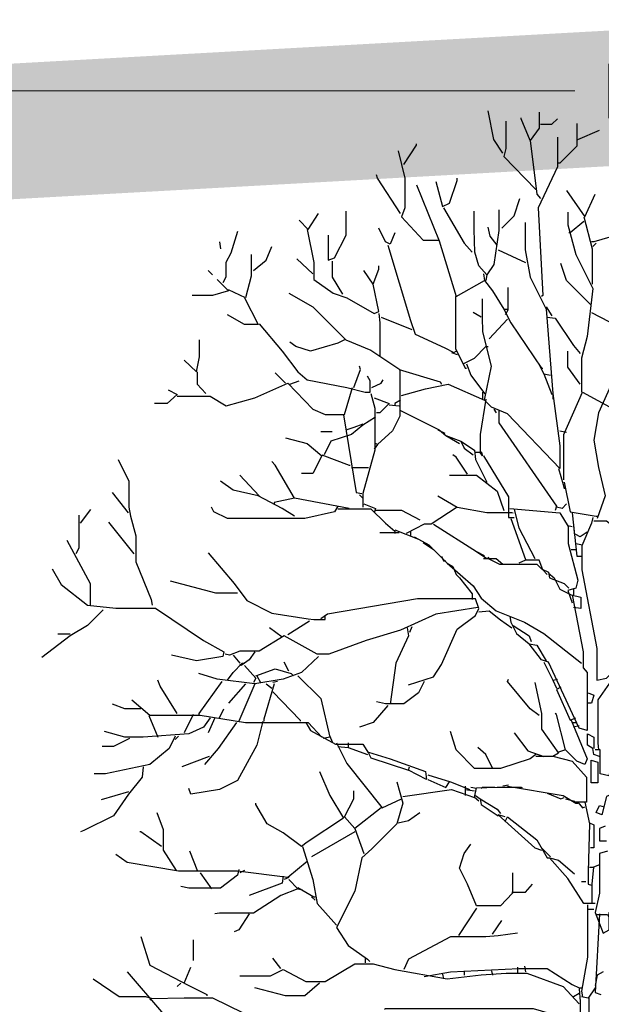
# Model space of a CAD drawing. Header units: metres. Extents: x 173015 to 189682, y 346605 to 348504.
# Tile 193 of 212: x 189123.48 to 189127.78, y 348474.23 to 348481.5. Entities that reach past the tile are written whole.
import ezdxf

# ---------------------------------------------------------------- set-up
doc = ezdxf.new("R2010")
doc.units = ezdxf.units.M
doc.header["$PDMODE"] = 35
doc.header["$PDSIZE"] = 0.075
for name, color, linetype, lineweight in [('B-ME-GR-BOOM-SD', 252, 'Continuous', 25), ('X-XX-AL-DETAIL1-M-B', 252, 'Continuous', 18), ('X-XX-AL-HULPGEOMETRIE-G', 50, 'Continuous', 25)]:
    doc.layers.add(name, color=color, linetype=linetype, lineweight=lineweight)
doc.styles.add('NLCS-ISO-M100-T25', font='NLCS-ISO.ttf', dxfattribs={"height": 0.25})
doc.dimstyles.new('NLCS-M100-T25-PIJL_L3_H2', dxfattribs={"dimscale": 0.1, "dimtxt": 2.5, "dimasz": 2.5, "dimexe": 2, "dimexo": 2, "dimgap": 0.7, "dimtad": 1, "dimdec": 3, "dimzin": 0, "dimdsep": 46, "dimtxsty": 'NLCS-ISO-M100-T25', "dimcen": 0, "dimdle": 2, "dimclrd": 256, "dimclre": 256, "dimclrt": 256, "dimazin": 0, "dimtfac": 1, "dimtdec": 3, "dimtofl": 0, "dimtmove": 0, "dimatfit": 3, "dimfxl": 2, "dimfxlon": 1, "dimtfillclr": 256, "dimtolj": 1, "dimtzin": 0, "dimlwd": -1, "dimlwe": -1, "dimarcsym": 0})

# ---------------------------------------------------------------- blocks, each defined once
blk = doc.blocks.new('*D100')
at = {"layer": 'Defpoints', "color": 0, "transparency": 16777216}
for p in [(189109.7204, 348480.9727), (189109.7204, 348467.5627), (189127.8334, 348467.4716)]:
    blk.add_point(p, dxfattribs=at)
at = {"layer": 'X-XX-AL-DETAIL1-M-B', "transparency": 16777216}
for p, q in [((189109.7204, 348480.7727), (189109.7204, 348481.1727)), ((189127.8334, 348480.7727), (189127.8334, 348481.1727)), ((189127.5834, 348480.9727), (189109.9704, 348480.9727))]:
    blk.add_line(p, q, dxfattribs=at)
for points in [[(189109.9704, 348481.0144), (189109.9704, 348480.931), (189109.7204, 348480.9727)], [(189127.5834, 348481.0144), (189127.5834, 348480.931), (189127.8334, 348480.9727)]]:
    blk.add_solid(points, dxfattribs=at)
at = {"layer": 'X-XX-AL-DETAIL1-M-B', "transparency": 16777216, "insert": (189118.7685, 348481.1677), "char_height": 0.25, "attachment_point": 5, "style": 'NLCS-ISO-M100-T25'}
blk.add_mtext('\\A1;Bos', dxfattribs=at)
blk = doc.blocks.new('SGR-BOOM_S02_D_ZIJ-D')
at = {"flags": 128}
for points in [[(-0.7651, 11.1487), (-0.8324, 11.2495), (-0.8744, 11.4597)], [(-0.4961, 11.4513), (-0.4961, 11.3336), (-0.5633, 11.2411), (-0.6306, 11.4009), (-0.6306, 11.4093)], [(-0.7441, 11.3841), (-0.7441, 11.1823), (-0.7567, 11.1234), (-0.5213, 10.8796)], [(-0.4877, 11.3631), (-0.4036, 11.3631), (-0.3615, 11.4009)], [(-0.2186, 11.3673), (-0.2186, 11.1991), (-0.3447, 11.073), (-0.3531, 11.073)], [(-0.2102, 11.2495), (-0.0504, 11.3168)], [(-1.4966, 11.0646), (-1.4041, 11.2075), (-1.4041, 11.2159)], [(-0.5633, 11.2411), (-0.5129, 10.846), (-0.4877, 10.8123)], [(-0.3615, 11.2664), (-0.3615, 11.0478), (-0.5045, 10.7451), (-0.4708, 10.0977), (-0.4792, 10.0893)], [(-1.5386, 11.1655), (-1.4882, 10.9637), (-1.4882, 10.7451), (-1.5134, 10.6778), (-1.3537, 10.5055), (-1.2359, 10.5055)], [(-1.5218, 10.703), (-1.69, 10.9637), (-1.6984, 10.9889)], [(-1.4041, 10.9132), (-1.2359, 10.5013), (-1.1098, 10.0893), (-0.8996, 10.207), (-0.8408, 10.1313), (-0.7567, 9.9968), (-0.7315, 9.9968)], [(-1.2612, 10.9385), (-1.2107, 10.7535), (-1.1603, 10.7787), (-1.1014, 10.9469), (-1.1014, 10.9637)], [(-0.2943, 10.8712), (-0.1597, 10.6778), (-0.0841, 10.846)], [(-0.7735, 10.5937), (-0.681, 10.6862), (-0.639, 10.8123)], [(-2.2701, 10.6526), (-2.2028, 10.5853), (-2.1272, 10.703)], [(-2.0557, 10.5433), (-2.0557, 10.3583), (-2.0095, 10.3751), (-1.9212, 10.5433), (-1.9212, 10.7199)], [(-1.2023, 10.7451), (-1.051, 10.4844), (-0.9921, 10.4172)], [(-0.7945, 10.7283), (-0.7945, 10.5769), (-0.8324, 10.3247), (-0.8828, 10.249), (-0.9417, 10.3163), (-0.9711, 10.4172), (-0.9774, 10.5853), (-0.9774, 10.7199)], [(-0.2859, 10.7115), (-0.2859, 10.619), (-0.227, 10.4004), (-0.1009, 10.1481), (-0.1429, 9.795), (-0.185, 9.6353), (-0.185, 9.383)], [(-0.6011, 10.6358), (-0.6011, 10.434), (-0.5633, 10.2322), (-0.4456, 9.9968), (-0.3952, 9.3746), (-0.3447, 8.9879), (-0.3447, 8.8197), (-0.7315, 9.2233), (-0.8492, 9.2737), (-0.8996, 9.3242), (-0.8492, 9.5764), (-0.9122, 9.8286), (-0.9143, 9.9379), (-0.9143, 10.0725)], [(-0.1681, 10.6442), (-0.269, 10.5601), (-0.2774, 10.5601)], [(-0.1681, 10.6778), (-0.1051, 10.4424), (-0.1051, 10.1818)], [(-2.7241, 10.5685), (-2.7746, 10.4088), (-2.8124, 10.3415), (-2.8124, 10.2322), (-2.8334, 10.1902)], [(-2.2112, 10.5853), (-2.1608, 10.3415), (-2.1608, 10.2154), (-2.0179, 10.1145), (-1.917, 10.0809), (-1.7152, 9.9632), (-1.6815, 9.98), (-1.7236, 10.1818), (-1.6815, 10.2911), (-1.6815, 10.3163)], [(-1.5638, 10.5601), (-1.5975, 10.476), (-1.6311, 10.4929), (-1.6815, 10.5937)], [(-0.8071, 10.4676), (-0.8576, 10.5349), (-0.8744, 10.6022)], [(-2.8586, 10.4929), (-2.8502, 10.4424)], [(0.0252, 10.5265), (-0.0925, 10.4929), (-0.1093, 10.4929)], [(-0.0757, 10.4844), (-0.1009, 10.4592)], [(-2.6232, 10.4004), (-2.6232, 10.2406), (-2.6652, 10.0809), (-2.7914, 10.1397)], [(-2.6064, 10.2827), (-2.5139, 10.3583), (-2.4719, 10.4592)], [(-1.6143, 10.4676), (-1.4461, 9.9127), (-1.4125, 9.8118), (-1.1939, 9.7109), (-1.1266, 9.6773), (-1.1098, 9.6857)], [(-0.7987, 10.434), (-0.597, 10.3415)], [(-2.1692, 10.2574), (-2.2869, 10.3667)], [(-2.0263, 10.3499), (-2.0263, 10.2322), (-1.9506, 10.1061)], [(-0.1177, 10.0304), (-0.2943, 10.207), (-0.3363, 10.3331)], [(-2.9427, 10.2827), (-2.9091, 10.249)], [(-1.7236, 10.1818), (-1.7908, 10.2827)], [(-0.908, 10.2574), (-0.8996, 10.207)], [(-2.8755, 10.2154), (-2.7914, 10.1313), (-2.9091, 10.0977), (-3.0604, 10.0977)], [(-0.8828, 10.249), (-0.8912, 10.207)], [(-2.3458, 10.1145), (-2.1692, 10.0136), (-1.9254, 9.7698), (-1.7404, 9.6941), (-1.526, 9.5512), (-1.526, 9.2065), (-1.5807, 9.0972), (-1.69, 8.9963), (-1.7068, 9.0047)], [(-0.7273, 10.1565), (-0.7273, 9.9884), (-0.7483, 9.9548)], [(-2.6737, 10.0809), (-2.5728, 9.8833), (-2.6737, 9.8833), (-2.7998, 9.9548)], [(-1.114, 10.0893), (-1.114, 9.7025), (-1.0594, 9.5932), (-0.9753, 9.6353), (-0.8912, 9.7193), (-0.8744, 9.7193)], [(-1.6815, 9.9632), (-1.6731, 9.8959), (-1.6731, 9.6521)], [(-0.9248, 9.9379), (-0.9837, 9.9716)], [(-0.7567, 9.9968), (-0.7062, 9.8959), (-0.4792, 9.5596), (-0.4708, 9.5596)], [(-0.4456, 10.0136), (-0.4036, 9.9463)], [(-0.1093, 9.9716), (0.0168, 9.9043)], [(-2.5643, 9.8875), (-2.3962, 9.6857), (-2.2785, 9.5344), (-2.2112, 9.4755), (-1.917, 9.4167), (-1.7824, 9.383), (-1.7446, 9.383), (-1.7446, 9.4671), (-1.7656, 9.5007)], [(-1.6647, 9.9379), (-1.4377, 9.8455)], [(-0.7315, 9.9211), (-0.866, 9.7782)], [(-0.4372, 9.9379), (-0.3783, 9.9295), (-0.2438, 9.7277), (-0.1934, 9.6689)], [(-3.1193, 9.6184), (-3.0268, 9.5344), (-3.0058, 9.6437), (-3.0058, 9.7698)], [(-1.9338, 9.7698), (-1.9842, 9.7446), (-2.186, 9.6857), (-2.2953, 9.7193), (-2.3373, 9.753)], [(-1.1434, 9.6773), (-1.1014, 9.6605)], [(-0.1934, 9.4419), (-0.2859, 9.568), (-0.2859, 9.6857)], [(-3.0226, 9.5344), (-3.0226, 9.4419), (-2.9595, 9.3746)], [(-2.371, 9.4503), (-2.4467, 9.526)], [(-1.8665, 9.4167), (-1.8161, 9.5512), (-1.8245, 9.5764)], [(-1.5302, 9.5512), (-1.2275, 9.4587), (-1.2191, 9.4419)], [(-1.0594, 9.5932), (-1.0426, 9.5596), (-1.0341, 9.5596)], [(-1.0341, 9.5932), (-1.0005, 9.5091), (-0.8996, 9.3746), (-0.8912, 9.3746)], [(-0.4961, 9.5848), (-0.4624, 9.5176), (-0.4036, 9.3662)], [(-3.1697, 9.3536), (-2.9259, 9.3536), (-2.8082, 9.2821), (-2.598, 9.341), (-2.3542, 9.4503), (-2.1692, 9.2569), (-2.0767, 9.2191), (-1.9338, 9.2191), (-1.8749, 9.4167)], [(-2.3373, 9.4419), (-2.2701, 9.4671)], [(-1.732, 9.4167), (-1.6647, 9.4503), (-1.6479, 9.4755)], [(-0.4624, 9.5176), (-0.412, 9.5091)], [(0.0673, 9.5091), (-0.0589, 9.2317), (-0.0925, 9.0299), (-0.0589, 8.8281), (-0.0084, 8.6179), (-0.0673, 8.4498)], [(-3.237, 9.3998), (-3.1697, 9.3662), (-3.2454, 9.299), (-3.3379, 9.299)], [(-1.5134, 9.3578), (-1.3368, 9.4083), (-1.1687, 9.4419), (-0.8996, 9.3242)], [(-0.9164, 9.383), (-0.9164, 9.3326)], [(-0.3153, 8.7356), (-0.3153, 9.0719), (-0.1766, 9.383), (0.3027, 9.1224), (0.3195, 9.0804)], [(-1.7404, 9.3746), (-1.711, 9.2653), (-1.711, 8.9542), (-1.7992, 8.6347), (-1.7992, 8.5338)], [(-1.7152, 9.341), (-1.6059, 9.299), (-1.6731, 9.2317), (-1.6984, 9.2317)], [(-1.5218, 9.3242), (-1.5638, 9.299), (-1.5638, 9.2905)], [(-0.8912, 9.3326), (-0.9333, 9.0719), (-0.9333, 8.9374), (-0.9753, 8.9374)], [(-0.3952, 9.3746), (-0.3952, 9.3326)], [(-1.6059, 9.2905), (-1.5302, 9.2821)], [(-1.5218, 9.2485), (-1.2359, 9.1056), (-1.1855, 9.0635), (-1.0762, 9.0215), (-1.051, 8.971), (-0.9837, 8.9206)], [(-0.8324, 9.2569), (-0.8156, 9.2317)], [(-0.7945, 9.2485), (-0.7945, 9.156), (-0.3699, 8.5423), (-0.3783, 8.5086)], [(-1.7068, 9.1981), (-1.7992, 9.1392), (-1.8833, 9.0719), (-2.0347, 9.0215), (-2.0851, 8.9206)], [(-1.9422, 9.2149), (-1.8497, 8.6431), (-1.8077, 8.6347)], [(-2.1103, 9.093), (-2.0263, 9.093)], [(-1.7992, 9.1476), (-1.8665, 9.1224), (-1.917, 9.1056)], [(-1.2443, 9.1056), (-1.1939, 9.0804)], [(-0.3447, 9.0972), (-0.2943, 9.0888)], [(-2.371, 9.0467), (-2.2112, 9.0047), (-2.1019, 8.9122), (-2.1692, 8.7819), (-2.2533, 8.7819)], [(-1.1855, 9.0635), (-1.1434, 9.0383), (-1.0846, 9.0047)], [(-1.0762, 9.0215), (-0.9753, 8.9542), (-0.9669, 8.887), (-0.8828, 8.7188)], [(-1.69, 8.9963), (-1.7152, 8.9626)], [(-0.9248, 8.9458), (-0.9164, 8.9122), (-0.9333, 8.9374)], [(-3.6069, 8.887), (-3.527, 8.7272), (-3.527, 8.5338), (-3.5144, 8.4666), (-3.4766, 8.3237), (-3.4766, 8.1303), (-3.3631, 7.8528), (-3.3547, 7.8108)], [(-2.3037, 8.6011), (-2.4467, 8.8449), (-2.4719, 8.8702)], [(-2.1019, 8.9206), (-1.9001, 8.8449), (-1.8917, 8.8449)], [(-1.0257, 8.7777), (-1.1098, 8.9038), (-1.135, 8.9206)], [(-0.908, 8.9122), (-0.7231, 8.6095), (-0.7231, 8.4582), (-0.681, 8.4582)], [(-1.8833, 8.8281), (-1.7572, 8.8281)], [(-0.3531, 8.8197), (-0.3195, 8.702), (-0.3111, 8.6684)], [(-2.3037, 8.4666), (-2.3962, 8.5254), (-2.5728, 8.6179), (-2.7577, 8.66), (-2.8502, 8.7272)], [(-2.5643, 8.6179), (-2.7073, 8.7693)], [(-1.1603, 8.7693), (-0.9585, 8.7693), (-0.8071, 8.6516), (-0.7567, 8.5086)], [(-0.3111, 8.7188), (-0.269, 8.5002), (-0.0757, 8.4666), (-0.0673, 8.4666)], [(-3.5312, 8.4918), (-3.649, 8.6431)], [(-1.9001, 8.5254), (-2.3037, 8.6011), (-2.4551, 8.5675), (-2.4551, 8.5591)], [(-1.8245, 8.6263), (-1.7992, 8.6011)], [(-1.2443, 8.6179), (-1.1014, 8.5338), (-1.2948, 8.4077), (-1.3452, 8.4077), (-1.4798, 8.3405)], [(-3.8844, 8.4161), (-3.8087, 8.517)], [(-1.9842, 8.5423), (-2.0095, 8.5002), (-2.2281, 8.4498), (-2.7998, 8.4498), (-2.9007, 8.5002), (-2.9175, 8.5338)], [(-1.9842, 8.5212), (-1.7404, 8.5212), (-1.6311, 8.4161), (-1.5638, 8.3573), (-1.5638, 8.3405)], [(-1.7908, 8.5591), (-1.7068, 8.5254), (-1.7152, 8.4918)], [(-1.7068, 8.5128), (-1.5134, 8.5128), (-1.3789, 8.4414)], [(-1.1014, 8.5338), (-0.8828, 8.496), (-0.6978, 8.496), (-0.6894, 8.4918)], [(-0.7147, 8.5254), (-0.3447, 8.4918), (-0.2817, 8.3909), (-0.2817, 8.2648), (-0.2102, 7.9958), (-0.227, 7.9369), (-0.2859, 7.9201), (-0.2522, 7.8276)], [(-0.681, 8.517), (-0.6474, 8.3825), (-0.5297, 8.1555)], [(-0.2943, 8.5591), (-0.3279, 8.5254), (-0.3699, 8.5338)], [(-3.897, 8.475), (-3.897, 8.2312), (-3.918, 8.1891)], [(-0.7062, 8.4498), (-0.597, 8.1471)], [(-0.2522, 8.4918), (-0.2186, 8.1723), (-0.185, 8.1723)], [(-0.1009, 8.4582), (-0.1093, 8.4161), (-0.1808, 8.248), (-0.1808, 8.0714), (-0.0715, 7.4913), (-0.0715, 7.2559), (0, 7.2727), (0.1681, 7.445), (0.2606, 7.445), (0.227, 7.1718), (0.0925, 6.8439), (0.0336, 6.9112), (0.0252, 6.9616)], [(-0.0925, 8.433), (0, 8.433), (0.1934, 8.2816), (0.2606, 8.2648)], [(-3.4892, 8.1891), (-3.6742, 8.4245)], [(-1.5638, 8.3657), (-1.3873, 8.2984), (-1.3116, 8.2564), (-1.2864, 8.2312)], [(-1.278, 8.4077), (-0.9585, 8.2059), (-0.908, 8.1807), (-0.8996, 8.1723)], [(-0.2859, 8.3993), (-0.2522, 8.3909)], [(-0.2438, 8.3993), (-0.2354, 8.3237)], [(-3.9853, 8.29), (-3.8129, 7.9705), (-3.8129, 7.8108)], [(-1.5302, 8.3447), (-1.6731, 8.3447)], [(-1.4461, 8.3573), (-1.4461, 8.3237)], [(-1.4209, 8.3152), (-1.3873, 8.2984)], [(-0.1429, 8.3489), (-0.1934, 8.3152), (-0.227, 8.3321)], [(-1.3537, 8.2732), (-1.278, 8.2228), (-1.1771, 8.1219), (-0.9837, 7.9537), (-0.9248, 7.8612), (-0.8156, 7.7687), (-0.6054, 7.6847), (-0.4624, 7.6006), (-0.185, 7.382)], [(-0.2606, 8.2228), (-0.227, 8.2228)], [(-0.227, 8.2648), (-0.1766, 8.2564)], [(-2.9427, 8.1975), (-2.7493, 7.9705), (-2.6568, 7.8444), (-2.4719, 7.7519), (-2.2028, 7.7099), (-2.1608, 7.7057), (-2.0767, 7.7057), (-2.0767, 7.7351)], [(-1.2191, 8.1723), (-1.2023, 8.1387), (-1.1855, 8.1387)], [(-0.9585, 8.2059), (-0.8828, 8.1555), (-0.866, 8.1639)], [(-0.908, 8.1555), (-0.8156, 8.1555), (-0.7651, 8.1135)], [(-0.8744, 8.1555), (-0.7903, 8.1135), (-0.5129, 8.1135), (-0.4792, 8.0798), (-0.4288, 8.0546), (-0.4204, 8.0126), (-0.3111, 7.9705), (-0.2774, 7.9369)], [(-0.4372, 8.0378), (-0.4708, 8.0714), (-0.4961, 8.1429), (-0.597, 8.1429), (-0.6474, 8.1219)], [(-4.0946, 8.0798), (-4.0273, 7.9621), (-3.8339, 7.8108), (-3.6237, 7.7898), (-3.3295, 7.7898), (-2.9763, 7.5501), (-2.825, 7.4661), (-2.8334, 7.4324), (-3.0268, 7.3988), (-3.2118, 7.4408)], [(-1.1771, 8.1219), (-1.135, 8.0966), (-1.1098, 8.0378), (-1.0846, 8.0126), (-0.9921, 7.8949), (-0.9921, 7.8528)], [(-0.4288, 8.0462), (-0.3868, 8.0126), (-0.3447, 7.9285), (-0.2606, 7.8865), (-0.1892, 7.8696), (-0.1892, 7.7856), (-0.2438, 7.794)], [(-2.7241, 7.8991), (-2.8839, 7.8991), (-3.2202, 7.9873)], [(-0.2438, 7.9285), (-0.2438, 7.8865)], [(-1.4629, 7.2222), (-1.278, 7.2811), (-1.2191, 7.3736), (-1.1014, 7.6342), (-0.9669, 7.7351), (-0.9417, 7.7856), (-0.9669, 7.857), (-1.3957, 7.857), (-2.0599, 7.7435), (-2.1103, 7.7099)], [(-0.2522, 7.8865), (-0.1724, 7.4661), (-0.1724, 7.3484), (-0.1429, 7.3147), (-0.1429, 6.8859), (-0.2018, 6.9027), (-0.4288, 7.3904), (-0.4792, 7.4072), (-0.5717, 7.5249)], [(-0.9501, 7.794), (-1.2612, 7.7435), (-1.5218, 7.6258), (-1.774, 7.5501), (-2.0515, 7.4493), (-2.1356, 7.4493), (-2.3794, 7.5838), (-2.5643, 7.4703), (-2.7073, 7.4703), (-2.783, 7.4408), (-2.8166, 7.4493)], [(-3.7162, 7.7772), (-3.8339, 7.6594), (-3.96, 7.5838), (-4.1702, 7.424)], [(-0.9417, 7.7603), (-0.866, 7.7687), (-0.7819, 7.7015), (-0.6978, 7.6426)], [(-0.7147, 7.7267), (-0.7062, 7.6847), (-0.6642, 7.6006), (-0.5717, 7.5249), (-0.5129, 7.5165), (-0.4456, 7.3988)], [(-2.3962, 7.5754), (-2.4887, 7.6426)], [(-2.1944, 7.6931), (-2.3542, 7.5922)], [(-1.4714, 7.6426), (-1.4629, 7.5838), (-1.5554, 7.382), (-1.5975, 7.0793)], [(-1.4377, 7.651), (-1.4545, 7.609)], [(-0.6894, 7.6594), (-0.5717, 7.5838), (-0.5549, 7.5417)], [(-3.96, 7.5964), (-4.0525, 7.5964)], [(-2.1272, 7.4324), (-2.2533, 7.3147), (-2.3878, 7.2643), (-2.598, 7.2307), (-2.8755, 7.2643), (-3.01, 7.3063)], [(-2.7577, 7.4408), (-2.7073, 7.382)], [(-2.598, 7.4661), (-2.64, 7.4072), (-2.6989, 7.3652), (-2.7073, 7.3736)], [(0.1681, 7.4408), (0.1261, 7.382), (-0.0631, 7.1129), (-0.0631, 6.7934), (-0.0589, 6.743)], [(-2.7998, 7.2559), (-2.7577, 7.3147), (-2.6905, 7.382), (-2.6737, 7.382)], [(-2.6737, 7.3652), (-2.5896, 7.2727), (-2.6064, 7.2391)], [(-2.3458, 7.3231), (-2.3794, 7.3904)], [(-0.4624, 7.3904), (-0.3952, 7.2559), (-0.3615, 7.2643)], [(-2.5896, 7.2895), (-2.4467, 7.34), (-2.3289, 7.3063), (-2.3121, 7.2895)], [(-2.5812, 7.2895), (-2.5559, 7.2391)], [(-2.2785, 7.2895), (-2.1103, 7.1214), (-2.0431, 6.8355), (-2.0935, 6.8271)], [(-3.1697, 7.012), (-3.2958, 7.2138), (-3.3126, 7.2559)], [(-2.8418, 7.2475), (-3.01, 7.012), (-3.01, 7.0036)], [(-2.6652, 7.2307), (-2.7914, 7.0877)], [(-2.598, 7.2307), (-2.7157, 6.9532)], [(-2.4551, 7.2307), (-2.5307, 6.97), (-2.5307, 6.9532)], [(-2.5139, 7.2307), (-2.4719, 7.197)], [(-2.4298, 7.2475), (-2.4635, 7.2391)], [(-1.3452, 7.2475), (-1.3873, 7.1634), (-1.4966, 7.0835), (-1.6311, 7.0835), (-1.6984, 7.0961)], [(-0.4961, 6.9952), (-0.5633, 7.0457), (-0.7315, 7.2475), (-0.7231, 7.2643)], [(-0.5297, 7.2391), (-0.4792, 7.012), (-0.4792, 6.8943), (-0.3531, 6.7178), (-0.3952, 6.6926)], [(-0.3952, 7.2559), (-0.3699, 7.197)], [(-0.3363, 7.2054), (-0.3699, 7.1886), (-0.269, 6.9616), (-0.227, 6.9784)], [(-2.4635, 7.1718), (-2.2617, 6.9616), (-2.2617, 6.9532)], [(-0.1345, 7.1634), (-0.0925, 7.1466), (-0.1093, 7.0877), (-0.1429, 7.0877)], [(-3.4388, 7.0457), (-3.5565, 7.0457), (-3.649, 7.0793)], [(-3.506, 7.1129), (-3.3715, 6.9994), (-3.0016, 6.9994), (-2.6652, 6.9448), (-2.2028, 6.9448), (-2.1019, 6.8355)], [(-1.6143, 7.0709), (-1.7236, 6.9448), (-1.8245, 6.9112)], [(-3.3799, 6.9952), (-3.3126, 6.8355)], [(-3.052, 7.0036), (-3.1193, 6.8691)], [(-2.8586, 6.9784), (-2.825, 7.0457)], [(-0.2606, 6.9616), (-0.1429, 6.6757), (-0.1597, 6.6337), (-0.2186, 6.6589), (-0.3027, 6.743), (-0.3699, 7.0036), (-0.3783, 7.012)], [(-2.9259, 6.9784), (-2.9763, 6.9112), (-3.0856, 6.8607), (-3.4219, 6.8355), (-3.5565, 6.8355), (-3.7078, 6.8775)], [(-2.5391, 6.9532), (-2.5812, 6.7766), (-2.7241, 6.516), (-2.8586, 6.4487), (-3.0688, 6.4151), (-3.0856, 6.4571)], [(-2.7325, 6.9448), (-2.867, 6.7514), (-2.9679, 6.6337)], [(-2.8923, 6.9784), (-2.9427, 6.8691)], [(-2.2196, 6.9448), (-2.186, 6.8859), (-2.001, 6.785), (-1.7992, 6.785), (-1.7572, 6.7178), (-1.7404, 6.6841), (-1.4629, 6.5917), (-1.4545, 6.6169)], [(-0.2522, 6.9448), (-0.2186, 6.9448)], [(-0.2018, 6.9196), (-0.2438, 6.9112)], [(-3.1865, 6.8439), (-3.2286, 6.7514), (-3.3715, 6.6337), (-3.6994, 6.5664), (-3.7835, 6.5664)], [(-3.1613, 6.8439), (-3.1865, 6.8187)], [(-2.0431, 6.8439), (-2.0263, 6.8019)], [(-0.5213, 6.7094), (-0.5633, 6.6757), (-0.7819, 6.6043), (-0.9753, 6.6043), (-1.1098, 6.743), (-1.1519, 6.8775)], [(-0.681, 6.8691), (-0.5801, 6.7346), (-0.4624, 6.6926)], [(-0.0504, 6.6926), (-0.0925, 6.7094), (-0.1009, 6.7514), (-0.1387, 6.7766), (-0.1387, 6.8607), (-0.0925, 6.8355), (-0.0925, 6.7514)], [(0.0841, 6.8439), (0.0168, 6.5496), (-0.0462, 6.5664), (-0.0462, 6.743), (-0.0841, 6.743)], [(-3.5228, 6.8271), (-3.6406, 6.7682), (-3.7246, 6.7682)], [(-1.9926, 6.7934), (-1.917, 6.6421), (-1.6563, 6.3142), (-1.5134, 6.3815)], [(-1.9842, 6.7682), (-1.9086, 6.7598), (-1.7656, 6.7094)], [(-1.9086, 6.7934), (-1.9086, 6.7598)], [(-2.9343, 6.6926), (-3.1361, 6.6169)], [(-1.7572, 6.7262), (-1.5975, 6.6757), (-1.3368, 6.5833), (-1.3284, 6.5244), (-1.4629, 6.5917)], [(-0.8408, 6.6085), (-0.8912, 6.7094), (-0.9501, 6.7598)], [(-0.5213, 6.6968), (-0.3952, 6.6968), (-0.2522, 6.6589), (-0.1471, 6.5412), (-0.1471, 6.3562), (-0.2438, 6.3562)], [(-0.3027, 6.743), (-0.3531, 6.7262)], [(-3.4219, 6.6169), (-3.4303, 6.5412), (-3.5312, 6.4151), (-3.6406, 6.2554), (-3.8591, 6.1461), (-3.8844, 6.1376)], [(-0.1135, 6.6673), (-0.0631, 6.6505), (-0.0631, 6.4992), (-0.1135, 6.4992), (-0.1135, 6.6673)], [(-2.1188, 6.5833), (-2.0431, 6.4067), (-1.9422, 6.2385), (-2.2112, 6.062), (-2.2533, 6.0283), (-2.3878, 6.1292), (-2.5055, 6.1965), (-2.5896, 6.3394), (-2.5896, 6.3478)], [(-1.32, 6.558), (-1.1519, 6.5076), (-1.0089, 6.4487)], [(-1.547, 6.5076), (-1.505, 6.3478), (-1.547, 6.1965), (-1.732, 6.0115), (-1.8077, 5.9443), (-1.8581, 5.7004), (-1.9926, 5.4314), (-1.9086, 5.2969), (-1.7656, 5.196), (-1.7488, 5.1792)], [(-1.32, 6.5244), (-1.1855, 6.4655), (-1.1603, 6.5076)], [(-1.0426, 6.474), (-1.0426, 6.4067)], [(-0.7231, 6.4824), (-0.7651, 6.474)], [(-0.7315, 6.474), (-0.3195, 6.4067), (-0.227, 6.3478), (-0.2102, 6.3478)], [(-3.5312, 6.4319), (-3.733, 6.3731)], [(-1.6647, 6.3142), (-1.8581, 6.1629), (-1.9338, 6.2469), (-1.8665, 6.3815), (-1.8665, 6.4403)], [(-1.505, 6.3983), (-1.1434, 6.4487), (-0.9753, 6.3899)], [(-1.0426, 6.4487), (-0.9753, 6.4403)], [(-0.9585, 6.4571), (-1.0005, 6.4655)], [(-0.9417, 6.3647), (-0.9753, 6.3899), (-0.9585, 6.4613), (-0.8071, 6.4676), (-0.6306, 6.4676), (-0.6222, 6.4655)], [(-0.9669, 6.4067), (-0.9333, 6.3815), (-0.9248, 6.3394), (-0.7987, 6.2554)], [(-0.824, 6.4655), (-0.9164, 6.4655), (-0.9248, 6.4571)], [(-0.4372, 6.4235), (-0.3363, 6.3815), (-0.3111, 6.3899)], [(0.042, 6.4151), (0, 6.3983), (-0.0336, 6.2638), (-0.0757, 6.2806), (-0.0504, 6.331), (-0.0168, 6.3226)], [(-0.9333, 6.3815), (-0.8071, 6.3058), (-0.7819, 6.2722)], [(-0.3027, 6.3815), (-0.2354, 6.3647)], [(-0.2102, 6.3562), (-0.1766, 6.3142), (-0.1597, 6.3226)], [(-0.1597, 6.3562), (-0.1261, 6.1965), (-0.1345, 5.8434), (-0.1345, 5.7509), (-0.1093, 5.7425)], [(-3.321, 6.2806), (-3.2748, 6.1545), (-3.2748, 6.0031), (-3.1781, 5.8518)], [(-1.5386, 6.2049), (-1.4629, 6.2217), (-1.3789, 6.2806)], [(-0.7483, 6.2469), (-0.7987, 6.2638), (-0.5297, 6.0199), (-0.4792, 6.0031)], [(-0.7483, 6.2133), (-0.7315, 6.2469), (-0.5129, 6.0788), (-0.4372, 5.9443), (-0.4204, 5.9443)], [(-0.1261, 6.2049), (-0.0925, 6.1881), (-0.0925, 6.0199), (-0.1177, 6.0199)], [(-0.0084, 6.1797), (-0.0504, 6.1629), (-0.0504, 6.0704), (0, 6.0704)], [(-3.2874, 6.0283), (-3.4388, 6.1376), (-3.4472, 6.1376)], [(-1.8581, 6.1376), (-2.1776, 5.9527)], [(-1.8581, 6.1629), (-1.7908, 5.9779)], [(-0.6936, 5.835), (-0.6936, 5.6836), (-0.7819, 5.5911), (-0.9585, 5.5911), (-1.0257, 5.7509), (-1.0846, 5.8686), (-1.051, 5.9779), (-1.0005, 6.0452)], [(-2.2112, 5.919), (-2.3542, 5.8013), (-2.7241, 5.8476), (-3.1613, 5.8476), (-3.5397, 5.9106), (-3.6237, 5.9695)], [(-3.0184, 5.8434), (-3.0772, 5.9947)], [(-2.2449, 6.0283), (-2.1692, 5.7845), (-2.1356, 5.608), (-1.9926, 5.4482)], [(-0.4792, 6.0199), (-0.412, 5.9527)], [(0.0084, 5.9947), (-0.0504, 5.9779), (-0.0504, 5.6836), (-0.0841, 5.5407), (-0.0252, 5.3894), (0.021, 5.4146), (0.021, 5.5407), (0.0673, 5.5743)], [(-0.0841, 5.608), (-0.1681, 5.608), (-0.2859, 5.7929), (-0.4204, 5.9443), (-0.3531, 5.9275), (-0.2354, 5.8266)], [(-0.0504, 5.8938), (-0.0967, 5.877), (-0.1072, 5.7509), (-0.1072, 5.608)], [(-2.7157, 5.8602), (-2.7241, 5.8182), (-2.8502, 5.7215), (-3.0856, 5.7215), (-3.1445, 5.7341)], [(-3.0016, 5.835), (-2.9175, 5.7173)], [(-2.6737, 5.8518), (-2.7073, 5.835)], [(-0.1261, 5.877), (-0.0925, 5.877)], [(-2.3458, 5.7845), (-2.2785, 5.7173), (-2.4046, 5.6668), (-2.6064, 5.5365), (-2.8586, 5.5365), (-2.8923, 5.5323)], [(-2.3878, 5.8097), (-2.3962, 5.7593), (-2.64, 5.6668)], [(-2.3458, 5.8013), (-2.3794, 5.7845)], [(-0.6978, 5.692), (-0.597, 5.692), (-0.5465, 5.7509)], [(-0.1513, 5.7677), (-0.185, 5.7677)], [(-2.2785, 5.7257), (-2.1608, 5.6584), (-2.1524, 5.6584)], [(-2.2785, 5.7173), (-2.2449, 5.7088)], [(-2.1776, 5.6584), (-2.1524, 5.6332)], [(-0.1387, 5.5995), (-0.1387, 5.2128), (-0.185, 4.9606), (-0.1766, 4.9185)], [(-2.64, 5.5323), (-2.7157, 5.4146), (-2.7493, 5.3978)], [(-0.9585, 5.5743), (-1.093, 5.3725)], [(-0.1345, 5.5659), (-0.0925, 5.5659)], [(-0.0504, 5.5323), (-0.0841, 4.9522), (-0.042, 4.9353)], [(-0.0757, 5.5281), (0.0084, 5.5281), (0.0168, 5.5071)], [(-0.8408, 5.3809), (-0.7735, 5.4818)], [(-0.6558, 5.3894), (-0.7987, 5.3683), (-0.8912, 5.362), (-1.1519, 5.362), (-1.4629, 5.196), (-1.4966, 5.1203)], [(-3.4388, 5.3641), (-3.3715, 5.1539), (-3.0856, 5.0026), (-2.9511, 4.9353), (-2.9511, 4.9269)], [(-3.052, 5.3389), (-3.052, 5.1876)], [(-2.7073, 5.0741), (-2.4803, 5.0741), (-2.3878, 5.1203), (-2.2196, 5.032), (-2.0767, 5.032), (-1.8581, 5.1623), (-1.7236, 5.1623), (-1.5638, 5.1203), (-1.1771, 5.053), (-0.9248, 5.0825), (-0.7399, 5.093), (-0.5886, 5.093), (-0.3195, 4.9942), (-0.2018, 4.8681)], [(-2.4046, 5.1287), (-2.4635, 5.2044)], [(-1.7824, 5.2044), (-1.7824, 5.1708)], [(-3.5397, 5.1035), (-3.2874, 4.8092), (-3.2202, 4.7083), (-3.2202, 4.6915)], [(-3.1193, 5.0194), (-3.0688, 5.1371)], [(-1.3452, 5.0699), (-1.1519, 5.1035), (-0.6474, 5.1287), (-0.4372, 5.1287), (-0.2522, 5.011), (-0.2018, 4.9858), (-0.185, 4.9858)], [(-1.051, 5.1119), (-1.051, 5.0783)], [(-0.8492, 5.1119), (-0.8408, 5.0783)], [(-0.6558, 5.1371), (-0.6558, 5.0951)], [(-0.6054, 5.1455), (-0.597, 5.1035)], [(-0.0252, 5.1035), (-0.0673, 5.0783), (-0.0841, 5.0026)], [(-3.7919, 5.053), (-3.5985, 4.9227), (-3.4051, 4.9227), (-3.3631, 4.9101), (-3.3715, 4.8933)], [(-3.1445, 5.0194), (-3.1697, 4.9942)], [(-2.1188, 5.0194), (-2.2281, 4.9269), (-2.371, 4.9269), (-2.598, 4.9858)], [(-1.2107, 5.0867), (-1.2023, 5.053)], [(-0.2018, 4.9774), (-0.1934, 4.8849), (-0.1934, 4.6999), (-0.2438, 4.7083), (-0.3195, 4.7672), (-0.5381, 4.8302), (-1.6311, 4.8302), (-1.6395, 4.826)], [(-0.2018, 4.9437), (-0.2438, 4.9185)], [(-0.0841, 4.9858), (-0.1345, 4.9101), (-0.185, 4.9185)], [(-3.3631, 4.9059), (-3.1193, 4.9122), (-2.9091, 4.9122), (-2.6821, 4.8008), (-2.5139, 4.6747)], [(-0.1303, 4.9101), (-0.1303, 4.742), (-0.1766, 4.7251)]]:
    blk.add_lwpolyline(points, dxfattribs=at)

msp = doc.modelspace()

# ---------------------------------------------------------------- linework, layer by layer
at = {"layer": 'X-XX-AL-HULPGEOMETRIE-G', "const_width": 1}
msp.add_lwpolyline([(188870.3288, 348466.6546), (189231.9216, 348486.6838), (189231.7016, 348466.6546), (188869.9405, 348480.3343)], dxfattribs=at)

# ---------------------------------------------------------------- block references
at = {"layer": 'B-ME-GR-BOOM-SD'}
msp.add_blockref('SGR-BOOM_S02_D_ZIJ-D', (189127.8166, 348469.3658), dxfattribs=at)

# ---------------------------------------------------------------- dimensions: what is measured, and where the dimension line sits
at = {"layer": 'X-XX-AL-DETAIL1-M-B'}
dim = msp.add_linear_dim(base=(189109.7204, 348480.9727), p1=(189127.8334, 348467.4716), p2=(189109.7204, 348467.5627), text='Bos', dimstyle='NLCS-M100-T25-PIJL_L3_H2', dxfattribs=at)
dim.commit()
dim.dimension.update_dxf_attribs({"geometry": '*D100', "text_midpoint": (189118.7685, 348480.9727), "dimtype": 160})

doc.saveas('drawing.dxf')
